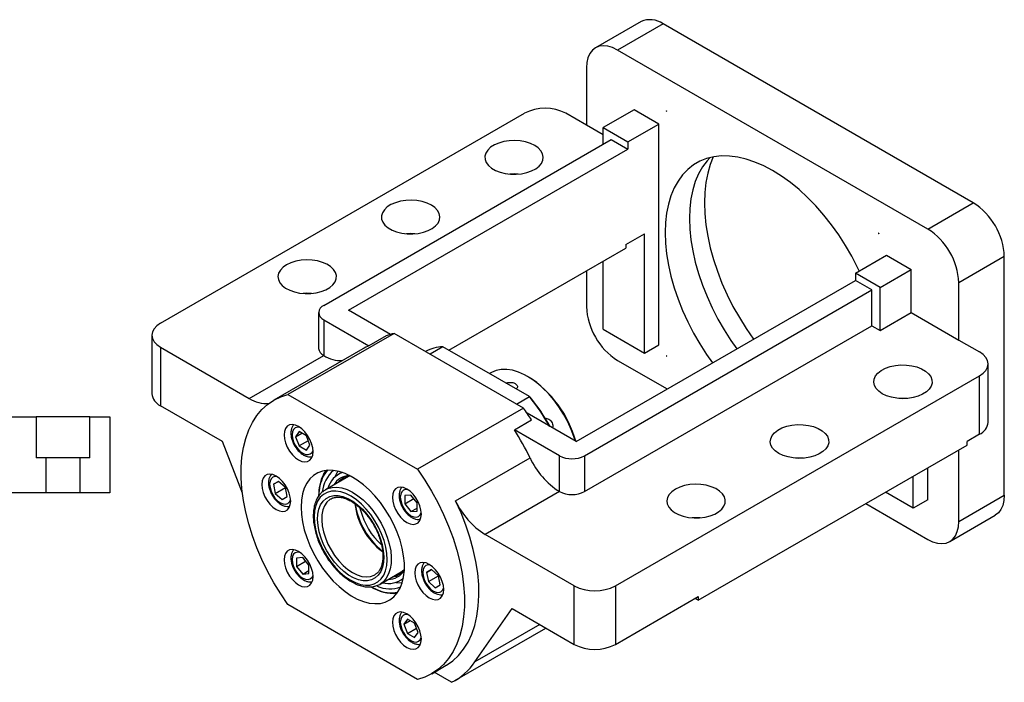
# Model space of a CAD drawing. Header units: millimetres. Extents: x 10 to 324, y 10 to 190.
# Tile 4 of 4: x 179 to 291, y 115 to 190. Entities that reach past the tile are written whole.
import ezdxf

# ---------------------------------------------------------------- set-up
doc = ezdxf.new("R2010")
doc.units = ezdxf.units.MM

msp = doc.modelspace()

# ---------------------------------------------------------------- linework, layer by layer
at = {"color": 7, "linetype": 'Continuous', "lineweight": 25}
for p, q in [((249.8229, 190.0254), (244.6374, 187.0319)), ((252.3227, 189.7778), (247.1372, 186.7844)), ((287.678, 169.3676), (252.3227, 189.7778)), ((282.4926, 166.3741), (247.1372, 186.7844)), ((243.6017, 184.7427), (243.6017, 178.2103)), ((195.047, 155.6231), (236.5306, 179.571)), ((243.6017, 178.2103), (241.2447, 179.571)), ((249.0229, 179.98), (245.4873, 177.939)), ((251.8513, 178.3472), (249.0229, 179.98)), ((245.4873, 177.1218), (243.6017, 178.2103)), ((245.4873, 176.0339), (245.4873, 177.939)), ((245.4873, 177.939), (248.3158, 176.3062)), ((248.3158, 176.3062), (251.8513, 178.3472)), ((251.8513, 153.1705), (251.8513, 178.3472)), ((213.6675, 157.6647), (246.4301, 176.5782)), ((246.4301, 176.5782), (248.3158, 175.4896)), ((248.3158, 176.3062), (248.3158, 175.4896)), ((216.496, 157.1205), (248.3158, 175.4896)), ((282.4926, 166.3741), (287.678, 169.3676)), ((248.0801, 164.6025), (250.2014, 165.8271)), ((250.2014, 152.2181), (250.2014, 165.8271)), ((227.9289, 152.5612), (248.0801, 164.1942)), ((248.0801, 164.6025), (248.0801, 164.1942)), ((245.4873, 154.9394), (245.4873, 162.6974)), ((274.243, 161.3387), (277.7785, 163.3797)), ((277.7785, 163.3797), (280.607, 161.7469)), ((291.2136, 163.2439), (286.0281, 160.2504)), ((291.2136, 136.0259), (291.2136, 163.2439)), ((243.6017, 161.6089), (243.6017, 157.5246)), ((277.0714, 159.7059), (280.607, 161.7469)), ((280.607, 156.8477), (280.607, 161.7469)), ((242.4232, 142.153), (274.243, 160.5222)), ((277.0714, 159.7059), (274.243, 161.3387)), ((274.243, 161.3387), (274.243, 160.5222)), ((276.1286, 159.4336), (274.243, 160.5222)), ((243.366, 140.5202), (276.1286, 159.4336)), ((276.1286, 155.3509), (276.1286, 159.4336)), ((277.0714, 154.8066), (277.0714, 159.7059)), ((286.0281, 153.7181), (286.0281, 160.2504)), ((221.2674, 154.366), (216.496, 157.1205)), ((213.0817, 156.8483), (213.0817, 152.7656)), ((213.6675, 156.0319), (218.8194, 153.0578)), ((213.6675, 156.0319), (213.6675, 151.9492)), ((277.0714, 154.8066), (280.607, 156.8477)), ((280.607, 156.8477), (286.0281, 153.7181)), ((243.366, 136.4375), (276.1286, 155.3509)), ((245.4873, 154.9394), (250.2014, 152.2181)), ((276.1286, 155.3509), (277.0714, 154.8066)), ((194.0707, 154.2624), (194.0707, 147.594)), ((221.6802, 154.4815), (209.5887, 147.5013)), ((220.7757, 154.1872), (218.8194, 153.0578)), ((236.4375, 145.9623), (221.6802, 154.4815)), ((286.0281, 153.7181), (288.3851, 152.3574)), ((195.047, 152.9017), (195.047, 146.2333)), ((195.047, 152.9017), (205.1843, 147.0496)), ((218.1033, 152.7055), (207.9681, 146.8546)), ((227.2415, 152.958), (225.7804, 152.1146)), ((237.0988, 147.2675), (227.2415, 152.958)), ((250.2014, 152.2181), (251.8513, 153.1705)), ((205.1843, 147.0496), (213.6696, 151.948)), ((213.6675, 151.9492), (213.6696, 151.948)), ((247.1372, 151.4009), (252.79, 148.1376)), ((289.3615, 144.3283), (289.3615, 150.9967)), ((232.7179, 149.9805), (232.5585, 149.8886)), ((237.003, 149.4994), (236.8852, 149.5674)), ((246.9015, 125.6881), (288.3851, 149.6361)), ((288.3851, 142.9676), (288.3851, 149.6361)), ((209.5887, 147.5013), (224.346, 138.9821)), ((235.6377, 146.4241), (237.0988, 147.2675)), ((237.0988, 147.2675), (237.1856, 147.2174)), ((202.1181, 142.1512), (195.047, 146.2333)), ((236.4375, 145.9623), (224.346, 138.9821)), ((173.6029, 144.9499), (180.8809, 144.9499)), ((180.8809, 144.9499), (180.8809, 140.2833)), ((186.9916, 144.9499), (180.8809, 144.9499)), ((186.9916, 140.2833), (186.9916, 144.9499)), ((186.9916, 144.9499), (189.2696, 144.9499)), ((189.2696, 144.9499), (189.2696, 136.2833)), ((242.4232, 142.153), (236.8504, 145.3701)), ((235.3857, 143.4943), (237.3421, 144.6236)), ((210.8638, 143.2711), (210.4556, 142.6902)), ((210.4556, 142.6902), (211.1628, 143.0985)), ((210.4556, 142.6902), (210.8638, 141.638)), ((211.6803, 142.7997), (210.8638, 143.2711)), ((212.0886, 141.7475), (211.6803, 142.7997)), ((240.5376, 140.5202), (235.3857, 143.4943)), ((288.3851, 142.9676), (286.9709, 142.1512)), ((204.3926, 136.2515), (202.1181, 142.1512)), ((211.8992, 142.2357), (210.8638, 141.638)), ((210.8638, 141.638), (211.6803, 141.1666)), ((211.6803, 141.1666), (212.0886, 141.7475)), ((256.3296, 124.0541), (286.9709, 141.743)), ((286.9709, 141.743), (286.9709, 142.1512)), ((182.021, 140.2833), (180.8809, 140.2833)), ((182.021, 136.2833), (182.021, 140.2833)), ((185.8516, 140.2833), (182.021, 140.2833)), ((185.8516, 140.2833), (185.8516, 136.2833)), ((186.9916, 140.2833), (185.8516, 140.2833)), ((228.692, 135.3841), (237.1773, 140.2826)), ((240.5376, 136.4375), (240.5376, 140.5202)), ((243.366, 140.5202), (243.366, 136.4375)), ((286.0281, 133.0324), (286.0281, 141.1987)), ((282.4926, 135.4817), (282.4926, 139.1577)), ((213.6254, 138.3716), (213.9249, 138.8494)), ((216.4678, 138.1555), (213.8593, 136.6497)), ((215.7286, 138.6333), (215.3533, 138.4166)), ((280.8427, 134.5292), (280.8427, 138.2052)), ((208.5065, 137.6051), (207.9291, 137.2717)), ((207.9291, 137.2717), (208.5065, 137.605)), ((207.9291, 137.2717), (208.1404, 136.239)), ((208.1404, 136.239), (209.2952, 136.9056)), ((209.2951, 136.9058), (208.5065, 137.6051)), ((209.5065, 135.8731), (209.2951, 136.9058)), ((182.021, 136.2833), (170.9363, 136.2833)), ((185.8516, 136.2833), (182.021, 136.2833)), ((189.2696, 136.2833), (185.8516, 136.2833)), ((208.1404, 136.239), (208.9291, 135.5396)), ((208.9291, 135.5396), (209.5065, 135.8731)), ((213.7182, 136.5605), (213.8593, 136.6497)), ((223.6054, 136.0418), (222.8983, 135.9786)), ((222.8983, 135.9786), (222.8983, 135.0357)), ((224.3125, 135.1622), (223.6054, 136.0418)), ((240.5355, 136.4387), (232.0502, 131.5402)), ((240.5376, 136.4375), (240.5355, 136.4387)), ((280.8427, 134.5292), (277.6588, 136.3672)), ((286.0281, 133.0324), (291.2136, 136.0259)), ((214.4676, 135.596), (214.4306, 135.574)), ((222.8983, 135.0357), (223.9337, 135.6334)), ((222.8983, 135.0357), (223.6054, 134.1561)), ((224.3125, 134.2193), (224.3125, 135.1622)), ((275.419, 135.0742), (282.4926, 130.9907)), ((282.4926, 135.4817), (280.8427, 134.5292)), ((223.6054, 134.1561), (224.3125, 134.5643)), ((223.6054, 134.1561), (224.3125, 134.2193)), ((284.9924, 130.7432), (290.1778, 133.7367)), ((242.1875, 125.6881), (232.0502, 131.5402)), ((211.2721, 128.9196), (210.565, 128.8564)), ((210.565, 128.8564), (210.565, 127.9135)), ((210.565, 127.9135), (211.6004, 128.5113)), ((210.565, 127.9135), (211.2721, 127.0339)), ((211.9792, 128.04), (211.2721, 128.9196)), ((211.9792, 127.0971), (211.9792, 128.04)), ((211.2721, 127.0339), (211.9792, 127.4421)), ((211.2721, 127.0339), (211.9792, 127.0971)), ((219.4672, 126.9355), (219.576, 127.0041)), ((220.0754, 125.8818), (222.684, 127.3877)), ((225.9484, 127.5361), (225.3711, 127.2027)), ((225.3711, 127.2027), (225.9485, 127.536)), ((225.3711, 127.2027), (225.5824, 126.1699)), ((225.5824, 126.1699), (226.7371, 126.8366)), ((226.7371, 126.8368), (225.9484, 127.5361)), ((226.9484, 125.804), (226.7371, 126.8368)), ((220.1879, 125.9516), (220.0754, 125.8818)), ((222.3527, 126.2919), (222.728, 126.5086)), ((225.5824, 126.1699), (226.3711, 125.4706)), ((226.3711, 125.4706), (226.9484, 125.804)), ((242.1875, 119.0197), (242.1875, 125.6881)), ((246.9015, 125.6881), (246.9015, 119.0197)), ((224.346, 115.0302), (209.5887, 123.5494)), ((246.9015, 119.0197), (256.3296, 124.4624)), ((256.3296, 124.0541), (255.976, 124.2583)), ((256.3296, 124.4624), (256.3296, 124.0541)), ((230.8897, 117.0182), (235.1164, 123.1017)), ((235.1164, 123.1017), (242.1875, 119.0197)), ((223.1972, 121.9091), (222.7889, 121.3282)), ((222.7889, 121.3282), (223.4962, 121.7365)), ((222.7889, 121.3282), (223.1972, 120.276)), ((224.0137, 121.4377), (223.1972, 121.9091)), ((224.4219, 120.3855), (224.0137, 121.4377)), ((223.1972, 120.276), (224.2325, 120.8737)), ((223.1972, 120.276), (224.0137, 119.8047)), ((224.0137, 119.8047), (224.4219, 120.3855)), ((228.6165, 114.8972), (238.9725, 120.8756)), ((225.9666, 115.6768), (227.6165, 116.6293)), ((228.2321, 114.6918), (226.2462, 115.8382))]:
    msp.add_line(p, q, dxfattribs=at)
at = {"color": 8, "linetype": 'Continuous', "lineweight": 25}
for p, q in [((217.8692, 134.3071), (217.8099, 134.5588)), ((238.2721, 121.28), (230.8897, 117.0182))]:
    msp.add_line(p, q, dxfattribs=at)
at = {"color": 7, "linetype": 'Continuous', "lineweight": 25, "flags": 128}
for points in [[(247.1372, 186.7844), (246.5842, 187.0534), (246.0447, 187.2152), (245.5321, 187.266), (245.0591, 187.2043), (244.6372, 187.0318), (244.2769, 186.7526), (243.9871, 186.3737), (243.7748, 185.9044), (243.6452, 185.3562), (243.6017, 184.7427)], [(252.7484, 179.8068), (252.7471, 179.8149), (252.7435, 179.8234), (252.738, 179.8307), (252.7316, 179.8359), (252.7251, 179.8382), (252.7197, 179.8371), (252.716, 179.8329), (252.7147, 179.8262), (252.716, 179.818), (252.7197, 179.8096), (252.7251, 179.8022), (252.7316, 179.797), (252.738, 179.7948), (252.7435, 179.7959), (252.7471, 179.8001), (252.7484, 179.8068)], [(237.7092, 175.8972), (237.2205, 176.1301), (236.6643, 176.3054), (236.0607, 176.4168), (235.4315, 176.4603), (234.7994, 176.4342), (234.1873, 176.3395), (233.6172, 176.1796), (233.1099, 175.9604), (232.6837, 175.6897), (232.3538, 175.3773), (232.1324, 175.0345), (232.0273, 174.6738), (232.0424, 174.3081), (232.1771, 173.9506), (232.4265, 173.6143), (232.7817, 173.3113), (233.2298, 173.0526), (233.7546, 172.8476), (234.3372, 172.7036), (234.9564, 172.6258), (235.5899, 172.6171), (236.2149, 172.6778), (236.8086, 172.8056), (237.3497, 172.996), (237.8186, 173.2421), (238.1984, 173.535), (238.4753, 173.864), (238.6393, 174.2174), (238.6845, 174.5823), (238.6093, 174.9455), (238.4163, 175.294), (238.1126, 175.6151), (237.7092, 175.8972)], [(274.6802, 161.5911), (274.487, 161.9971), (273.8323, 163.2677), (273.116, 164.5084), (272.343, 165.7107), (271.5186, 166.8663), (270.6484, 167.9675), (269.7383, 169.0066), (268.7946, 169.9766), (267.8237, 170.8709), (266.8323, 171.6833), (265.8271, 172.4083), (264.8149, 173.0409), (263.8028, 173.5769), (262.7976, 174.0125), (261.8061, 174.3448), (260.8352, 174.5715), (259.8915, 174.691), (258.9815, 174.7026), (258.1112, 174.6062), (257.2868, 174.4024), (256.5138, 174.0926), (255.7975, 173.679), (255.1428, 173.1643), (254.5542, 172.5521), (254.0356, 171.8465), (253.5907, 171.0525), (253.2225, 170.1753), (252.9334, 169.221), (252.7256, 168.1961), (252.6003, 167.1077), (252.5584, 165.9631), (252.6003, 164.7701), (252.7256, 163.537), (252.9334, 162.2721), (253.2225, 160.9841), (253.5907, 159.6818), (254.0356, 158.374), (254.5542, 157.0698), (255.1428, 155.7779), (255.7975, 154.5074), (256.5138, 153.2667), (257.2868, 152.0644), (257.9547, 151.1191)], [(257.6519, 174.5074), (257.3355, 174.1577), (256.8169, 173.4521), (256.372, 172.6581), (256.0038, 171.7809), (255.7147, 170.8266), (255.5068, 169.8017), (255.3815, 168.7133), (255.3397, 167.5687)], [(258.0567, 174.5963), (257.7039, 173.7201), (257.4134, 172.7298), (257.2046, 171.6692), (257.0788, 170.5451), (257.0367, 169.3648), (257.0788, 168.1359), (257.2046, 166.8665), (257.4134, 165.5648), (257.7039, 164.2391), (258.0741, 162.8982), (258.5216, 161.5507), (259.0436, 160.2053), (259.6367, 158.8708), (260.297, 157.5558), (261.0201, 156.2689), (261.8016, 155.0183), (262.6314, 153.8189)], [(225.924, 169.0938), (225.4354, 169.3267), (224.8792, 169.502), (224.2756, 169.6134), (223.6463, 169.6569), (223.0143, 169.6308), (222.4021, 169.5361), (221.8321, 169.3762), (221.3248, 169.157), (220.8985, 168.8863), (220.5687, 168.5739), (220.3473, 168.2311), (220.2422, 167.8704), (220.2573, 167.5047), (220.392, 167.1472), (220.6414, 166.8109), (220.9966, 166.5079), (221.4447, 166.2492), (221.9695, 166.0442), (222.5521, 165.9002), (223.1713, 165.8224), (223.8048, 165.8137), (224.4297, 165.8744), (225.0235, 166.0022), (225.5646, 166.1926), (226.0335, 166.4387), (226.4133, 166.7316), (226.6902, 167.0606), (226.8542, 167.414), (226.8994, 167.7789), (226.8242, 168.1421), (226.6312, 168.4906), (226.3275, 168.8117), (225.924, 169.0938)], [(255.3397, 167.5687), (255.3815, 166.3757), (255.5068, 165.1426), (255.7147, 163.8777), (256.0038, 162.5897), (256.372, 161.2874), (256.8169, 159.9796), (257.3355, 158.6754), (257.9241, 157.3835), (258.5788, 156.113), (259.2951, 154.8723), (260.0681, 153.67), (260.736, 152.7248)], [(276.9151, 165.8556), (276.9138, 165.8638), (276.9102, 165.8722), (276.9047, 165.8796), (276.8982, 165.8848), (276.8918, 165.887), (276.8863, 165.886), (276.8827, 165.8818), (276.8814, 165.8751), (276.8827, 165.8669), (276.8863, 165.8585), (276.8918, 165.8511), (276.8982, 165.8459), (276.9047, 165.8437), (276.9102, 165.8447), (276.9138, 165.8489), (276.9151, 165.8556)], [(209.4249, 162.2904), (209.0214, 162.0083), (208.7177, 161.6872), (208.5248, 161.3387), (208.4495, 160.9755), (208.4947, 160.6106), (208.6587, 160.2572), (208.9356, 159.9282), (209.3154, 159.6353), (209.7843, 159.3892), (210.3254, 159.1988), (210.9192, 159.071), (211.5441, 159.0103), (212.1776, 159.019), (212.7969, 159.0968), (213.3794, 159.2408), (213.9042, 159.4458), (214.3523, 159.7045), (214.7075, 160.0075), (214.957, 160.3438), (215.0917, 160.7013), (215.1067, 161.067), (215.0017, 161.4277), (214.7802, 161.7705), (214.4504, 162.0829), (214.0241, 162.3536), (213.5168, 162.5728), (212.9468, 162.7327), (212.3347, 162.8274), (211.7026, 162.8535), (211.0734, 162.81), (210.4697, 162.6986), (209.9135, 162.5233), (209.4249, 162.2904)], [(212.2495, 159.0244), (211.7026, 159.0429), (211.3143, 159.0244)], [(195.047, 155.6231), (194.6325, 155.3315), (194.3245, 154.9988), (194.1348, 154.6378), (194.0707, 154.2624), (194.1348, 153.887), (194.3245, 153.526), (194.6325, 153.1933), (195.047, 152.9017)], [(252.7484, 151.9), (252.7471, 151.9082), (252.7435, 151.9166), (252.738, 151.924), (252.7316, 151.9292), (252.7251, 151.9314), (252.7197, 151.9303), (252.716, 151.9261), (252.7147, 151.9194), (252.716, 151.9112), (252.7197, 151.9028), (252.7251, 151.8955), (252.7316, 151.8903), (252.738, 151.888), (252.7435, 151.8891), (252.7471, 151.8933), (252.7484, 151.9)], [(288.3851, 149.6361), (288.7997, 149.9277), (289.1077, 150.2603), (289.2974, 150.6213), (289.3615, 150.9967), (289.2974, 151.3721), (289.1077, 151.7331), (288.7997, 152.0658), (288.3851, 152.3574)], [(242.3342, 142.2043), (242.204, 142.6188), (241.8669, 143.5194), (241.4599, 144.4094), (240.9887, 145.2763), (240.4598, 146.1079), (239.8807, 146.8926), (239.2596, 147.6193), (238.6052, 148.2778), (237.9265, 148.859), (237.2333, 149.3545), (236.5351, 149.7575), (235.8419, 150.0624), (235.1632, 150.2648), (234.5088, 150.3619), (233.8877, 150.3523), (233.3086, 150.2362), (232.7797, 150.0152), (232.7179, 149.9805)], [(277.3071, 147.595), (276.9037, 147.8771), (276.6, 148.1982), (276.407, 148.5467), (276.3318, 148.9099), (276.377, 149.2748), (276.541, 149.6282), (276.8179, 149.9573), (277.1977, 150.2501), (277.6666, 150.4962), (278.2077, 150.6866), (278.8014, 150.8144), (279.4264, 150.8751), (280.0599, 150.8664), (280.6791, 150.7886), (281.2617, 150.6446), (281.7865, 150.4396), (282.2346, 150.1809), (282.5898, 149.8779), (282.8392, 149.5416), (282.9739, 149.1842), (282.989, 148.8184), (282.8839, 148.4577), (282.6625, 148.1149), (282.3326, 147.8025), (281.9064, 147.5318), (281.3991, 147.3126), (280.829, 147.1528), (280.2169, 147.0581), (279.5848, 147.032), (278.9556, 147.0754), (278.352, 147.1868), (277.7958, 147.3621), (277.3071, 147.595)], [(209.5887, 123.5494), (208.7561, 124.776), (207.9797, 126.047), (207.265, 127.3538), (206.6168, 128.6875), (206.0395, 130.0388), (205.5372, 131.3985), (205.1132, 132.7574), (204.7704, 134.1059), (204.5113, 135.4351), (204.3375, 136.7356), (204.2503, 137.9987), (204.2503, 139.2155), (204.3375, 140.3779), (204.5113, 141.4779), (204.7704, 142.5078), (205.1132, 143.4607), (205.5372, 144.3299), (206.0395, 145.1097), (206.6168, 145.7945), (207.265, 146.3797), (207.9797, 146.8613), (208.7561, 147.236), (209.5887, 147.5013)], [(209.1508, 142.8992), (209.1921, 142.4513), (209.3142, 141.9782), (209.5107, 141.5035), (209.772, 141.051), (210.0848, 140.6434), (210.4336, 140.3012), (210.8007, 140.0414), (211.1678, 139.8773), (211.5166, 139.8169), (211.8294, 139.8633), (212.0906, 140.0141), (212.2872, 140.2619), (212.4092, 140.5942), (212.4506, 140.9942), (212.4092, 141.4421), (212.2872, 141.9152), (212.0906, 142.3899), (211.8294, 142.8424), (211.5166, 143.25), (211.1678, 143.5923), (210.8007, 143.852), (210.4336, 144.0161), (210.0848, 144.0766), (209.772, 144.0302), (209.5107, 143.8793), (209.3142, 143.6315), (209.1921, 143.2993), (209.1508, 142.8992)], [(265.522, 140.7916), (265.1185, 141.0737), (264.8148, 141.3948), (264.6219, 141.7433), (264.5467, 142.1065), (264.5919, 142.4714), (264.7559, 142.8248), (265.0328, 143.1539), (265.4125, 143.4467), (265.8815, 143.6928), (266.4226, 143.8832), (267.0163, 144.011), (267.6412, 144.0717), (268.2748, 144.063), (268.894, 143.9852), (269.4765, 143.8412), (270.0013, 143.6362), (270.4494, 143.3775), (270.8046, 143.0745), (271.0541, 142.7382), (271.1888, 142.3808), (271.2039, 142.015), (271.0988, 141.6543), (270.8773, 141.3115), (270.5475, 140.9991), (270.1212, 140.7284), (269.6139, 140.5092), (269.0439, 140.3494), (268.4318, 140.2547), (267.7997, 140.2286), (267.1705, 140.272), (266.5669, 140.3834), (266.0107, 140.5587), (265.522, 140.7916)], [(206.5965, 137.2527), (206.6378, 136.8049), (206.7599, 136.3317), (206.9564, 135.857), (207.2177, 135.4045), (207.5305, 134.9969), (207.8792, 134.6547), (208.2464, 134.395), (208.6135, 134.2308), (208.9622, 134.1704), (209.2751, 134.2168), (209.5363, 134.3677), (209.7329, 134.6154), (209.8549, 134.9477), (209.8963, 135.3478), (209.8549, 135.7956), (209.7329, 136.2688), (209.5363, 136.7435), (209.2751, 137.196), (208.9622, 137.6036), (208.6135, 137.9458), (208.2464, 138.2055), (207.8792, 138.3697), (207.5305, 138.4301), (207.2177, 138.3837), (206.9564, 138.2328), (206.7599, 137.9851), (206.6378, 137.6528), (206.5965, 137.2527)], [(211.0748, 134.6674), (211.1162, 133.8388), (211.2397, 132.974), (211.4436, 132.0852), (211.725, 131.1849), (212.08, 130.2858), (212.5037, 129.4004), (212.99, 128.5412), (213.5321, 127.7203), (214.1225, 126.9491), (214.7528, 126.2385), (215.4142, 125.5985), (216.0973, 125.038), (216.7927, 124.565), (217.4906, 124.186), (218.1811, 123.9065), (218.8546, 123.7302), (219.5015, 123.6597), (220.1129, 123.696), (220.6802, 123.8385), (221.1953, 124.0853), (221.6511, 124.4329), (222.0411, 124.8764), (222.3599, 125.4096), (222.603, 126.025), (222.767, 126.714), (222.8496, 127.4669), (222.8496, 128.2731), (222.767, 129.1213), (222.603, 129.9996), (222.3599, 130.8957), (222.0411, 131.797), (221.6511, 132.6908), (221.1953, 133.5647), (220.6802, 134.4062), (220.1129, 135.2037), (219.5015, 135.9459), (218.8546, 136.6224), (218.1811, 137.2236), (217.4906, 137.7413), (216.7927, 138.168), (216.0973, 138.4979), (215.4142, 138.7262), (214.7528, 138.8498), (214.1225, 138.867), (213.5321, 138.7774), (212.99, 138.5824), (212.5037, 138.2847), (212.08, 137.8884), (211.725, 137.3992), (211.4436, 136.8239), (211.2397, 136.1705), (211.1162, 135.4483), (211.0748, 134.6674)], [(215.2618, 138.7636), (215.1137, 138.508), (214.934, 138.1081)], [(224.346, 138.9821), (225.1786, 137.7555), (225.955, 136.4844), (226.6697, 135.1776), (227.3179, 133.844), (227.8952, 132.4926), (228.3976, 131.1329), (228.8216, 129.7741), (229.1643, 128.4255), (229.4234, 127.0964), (229.5972, 125.7958), (229.6844, 124.5328), (229.6844, 123.3159), (229.5972, 122.1535), (229.4234, 121.0536), (229.1643, 120.0236), (228.8216, 119.0708), (228.3976, 118.2015), (227.8952, 117.4218), (227.3179, 116.737), (226.6697, 116.1518), (225.955, 115.6701), (225.1786, 115.2954), (224.346, 115.0302)], [(221.4841, 135.7793), (221.5255, 135.3315), (221.6475, 134.8583), (221.8441, 134.3836), (222.1053, 133.9311), (222.4182, 133.5235), (222.7669, 133.1813), (223.134, 132.9216), (223.5012, 132.7574), (223.8499, 132.697), (224.1627, 132.7434), (224.424, 132.8942), (224.6205, 133.142), (224.7426, 133.4743), (224.7839, 133.8743), (224.7426, 134.3222), (224.6205, 134.7953), (224.424, 135.2701), (224.1627, 135.7226), (223.8499, 136.1301), (223.5012, 136.4724), (223.134, 136.7321), (222.7669, 136.8963), (222.4182, 136.9567), (222.1053, 136.9103), (221.8441, 136.7594), (221.6475, 136.5116), (221.5255, 136.1794), (221.4841, 135.7793)], [(253.7369, 136.7096), (253.3334, 136.4275), (253.0297, 136.1064), (252.8368, 135.758), (252.7615, 135.3947), (252.8067, 135.0298), (252.9708, 134.6764), (253.2477, 134.3474), (253.6274, 134.0545), (254.0963, 133.8084), (254.6374, 133.618), (255.2312, 133.4902), (255.8561, 133.4295), (256.4897, 133.4382), (257.1089, 133.516), (257.6914, 133.66), (258.2162, 133.8651), (258.6643, 134.1237), (259.0195, 134.4267), (259.269, 134.763), (259.4037, 135.1205), (259.4188, 135.4862), (259.3137, 135.847), (259.0922, 136.1897), (258.7624, 136.5021), (258.3361, 136.7728), (257.8288, 136.992), (257.2588, 137.1519), (256.6467, 137.2466), (256.0146, 137.2727), (255.3854, 137.2292), (254.7818, 137.1178), (254.2256, 136.9425), (253.7369, 136.7096)], [(213.2624, 135.7836), (212.9709, 135.3547), (212.7561, 134.8398), (212.6222, 134.2493), (212.5719, 133.5954), (212.6063, 132.8912), (212.7247, 132.1512), (212.9246, 131.3905), (213.2021, 130.6243), (213.5514, 129.8685), (213.9655, 129.1384), (214.4358, 128.4488), (214.9529, 127.8137), (215.5063, 127.2462), (216.0845, 126.7577), (216.6759, 126.3583), (217.2685, 126.0559), (217.8501, 125.8569), (218.409, 125.7652), (218.9337, 125.7826), (219.4136, 125.909), (219.8389, 126.1416), (220.201, 126.4758), (220.4924, 126.9047), (220.7072, 127.4196), (220.8412, 128.01), (220.8914, 128.6639), (220.857, 129.3681), (220.7386, 130.1081), (220.5387, 130.8689), (220.2612, 131.635), (219.9119, 132.3908), (219.4978, 133.1209), (219.0275, 133.8105), (218.5104, 134.4456), (217.9571, 135.0131), (217.3788, 135.5016), (216.7874, 135.901), (216.1948, 136.2034), (215.6132, 136.4024), (215.0543, 136.4942), (214.5296, 136.4767), (214.0497, 136.3503), (213.6244, 136.1177), (213.2624, 135.7836)], [(213.5867, 135.3485), (213.932, 135.6636), (214.3398, 135.8774), (214.8011, 135.9851), (215.3055, 135.9844), (215.8418, 135.8753), (216.3979, 135.6601), (216.9615, 135.3437), (217.52, 134.9332), (218.0608, 134.4378), (218.572, 133.8684), (219.042, 133.2378), (219.4605, 132.5602), (219.818, 131.8506), (220.1065, 131.1249), (220.3197, 130.3993), (220.4527, 129.69), (220.5025, 129.0129), (220.4682, 128.3831), (220.3504, 127.8146), (220.1517, 127.3202), (219.8766, 126.9108), (219.5313, 126.5957), (219.1235, 126.3819), (218.6622, 126.2742), (218.1578, 126.2749), (217.6215, 126.384), (217.0654, 126.5992), (216.5018, 126.9156), (215.9433, 127.3261), (215.4025, 127.8216), (214.8913, 128.3909), (214.4213, 129.0215), (214.0028, 129.6991), (213.6453, 130.4087), (213.3568, 131.1344), (213.1437, 131.86), (213.0107, 132.5693), (212.9608, 133.2464), (212.9951, 133.8762), (213.113, 134.4447), (213.3116, 134.9392), (213.5867, 135.3485)], [(291.2136, 136.0259), (291.17, 135.4123), (291.0405, 134.8642), (290.8282, 134.3948), (290.5383, 134.0159), (290.178, 133.7368), (290.1778, 133.7367)], [(227.6165, 116.6293), (227.6393, 116.6425), (228.3667, 117.1415), (229.0242, 117.7486), (229.607, 118.4595), (230.1109, 119.2692), (230.5324, 120.1717), (230.8684, 121.1607), (231.1165, 122.2291), (231.275, 123.3691), (231.3426, 124.5726), (231.3188, 125.8309), (231.204, 127.1351), (230.9989, 128.4758), (230.7049, 129.8433), (230.3242, 131.2278), (229.8595, 132.6194), (229.3141, 134.0082), (228.692, 135.3841)], [(256.5616, 133.4437), (256.0146, 133.4621), (255.6263, 133.4437)], [(282.4926, 130.9907), (283.0457, 130.7217), (283.5851, 130.5598), (284.0977, 130.5091), (284.5707, 130.5708), (284.9926, 130.7433), (285.3529, 131.0224), (285.6428, 131.4013), (285.8551, 131.8707), (285.9846, 132.4189), (286.0281, 133.0324)], [(209.1508, 128.6571), (209.1921, 128.2093), (209.3142, 127.7361), (209.5107, 127.2614), (209.772, 126.8089), (210.0848, 126.4013), (210.4336, 126.0591), (210.8007, 125.7994), (211.1678, 125.6352), (211.5166, 125.5748), (211.8294, 125.6212), (212.0906, 125.772), (212.2872, 126.0198), (212.4092, 126.3521), (212.4506, 126.7522), (212.4092, 127.2), (212.2872, 127.6731), (212.0906, 128.1479), (211.8294, 128.6004), (211.5166, 129.0079), (211.1678, 129.3502), (210.8007, 129.6099), (210.4336, 129.7741), (210.0848, 129.8345), (209.772, 129.7881), (209.5107, 129.6372), (209.3142, 129.3894), (209.1921, 129.0572), (209.1508, 128.6571)], [(224.0384, 127.1837), (224.0798, 126.7358), (224.2018, 126.2627), (224.3984, 125.788), (224.6596, 125.3355), (224.9725, 124.9279), (225.3212, 124.5857), (225.6883, 124.3259), (226.0555, 124.1618), (226.4042, 124.1014), (226.717, 124.1478), (226.9783, 124.2986), (227.1749, 124.5464), (227.2969, 124.8787), (227.3383, 125.2787), (227.2969, 125.7266), (227.1749, 126.1997), (226.9783, 126.6744), (226.717, 127.1269), (226.4042, 127.5345), (226.0555, 127.8768), (225.6883, 128.1365), (225.3212, 128.3006), (224.9725, 128.3611), (224.6596, 128.3147), (224.3984, 128.1638), (224.2018, 127.916), (224.0798, 127.5838), (224.0384, 127.1837)], [(221.8759, 126.0832), (222.0547, 126.0588), (222.6074, 126.0393)], [(219.123, 125.5373), (219.1356, 125.5307), (219.7019, 125.2682)], [(221.4841, 121.5372), (221.5255, 121.0894), (221.6475, 120.6162), (221.8441, 120.1415), (222.1053, 119.689), (222.4182, 119.2814), (222.7669, 118.9392), (223.134, 118.6795), (223.5012, 118.5153), (223.8499, 118.4549), (224.1627, 118.5013), (224.424, 118.6522), (224.6205, 118.8999), (224.7426, 119.2322), (224.7839, 119.6323), (224.7426, 120.0801), (224.6205, 120.5533), (224.424, 121.028), (224.1627, 121.4805), (223.8499, 121.8881), (223.5012, 122.2303), (223.134, 122.49), (222.7669, 122.6542), (222.4182, 122.7146), (222.1053, 122.6682), (221.8441, 122.5173), (221.6475, 122.2696), (221.5255, 121.9373), (221.4841, 121.5372)]]:
    msp.add_lwpolyline(points, dxfattribs=at)
at = {"color": 8, "linetype": 'Continuous', "lineweight": 25, "flags": 128}
for points in [[(210.9429, 143.7628), (210.6632, 143.7882), (210.411, 143.7103), (210.2175, 143.5308), (210.0958, 143.2619), (210.0543, 142.9219)], [(210.0543, 142.9219), (210.0958, 142.5339), (210.2175, 142.1245), (210.411, 141.7216), (210.6632, 141.3525), (210.9569, 141.0424), (211.2721, 140.8126), (211.5873, 140.6785), (211.881, 140.6495), (212.1332, 140.7274), (212.3267, 140.9069), (212.4445, 141.1616)], [(208.3886, 138.1163), (208.1089, 138.1417), (207.8567, 138.0639), (207.6631, 137.8843), (207.5415, 137.6154), (207.5, 137.2754), (207.5415, 136.8875), (207.6631, 136.4781), (207.8567, 136.0751)], [(214.0809, 138.8643), (213.9456, 138.7022), (213.6145, 138.1846)], [(213.8593, 136.6497), (214.1122, 136.7736), (214.6051, 136.9104), (215.1441, 136.9372), (215.7185, 136.8537), (216.3172, 136.6614), (216.9286, 136.3641), (217.5407, 135.9675), (218.1417, 135.4795), (218.7198, 134.9094), (219.2638, 134.2684), (219.7631, 133.569), (220.208, 132.8247), (220.5899, 132.0501), (220.9012, 131.2602), (221.1359, 130.4704), (221.2895, 129.6961), (221.359, 128.9524), (221.343, 128.2537), (221.2418, 127.6136), (221.0575, 127.0446), (220.7935, 126.5577), (220.4551, 126.1625), (220.1879, 125.9516)], [(207.8567, 136.0751), (208.1089, 135.706), (208.4026, 135.396), (208.7178, 135.1661), (209.033, 135.0321), (209.3267, 135.003), (209.5789, 135.0809), (209.7724, 135.2604), (209.8902, 135.5152)], [(223.2762, 136.6429), (222.9965, 136.6683), (222.7443, 136.5904), (222.5508, 136.4109), (222.4291, 136.142), (222.3876, 135.802), (222.4291, 135.4141), (222.5508, 135.0047), (222.7443, 134.6017), (222.9965, 134.2326), (223.2902, 133.9226), (223.6054, 133.6927), (223.9206, 133.5587), (224.2143, 133.5296), (224.4665, 133.6075), (224.6601, 133.787), (224.7778, 134.0418)], [(214.0189, 135.2209), (213.7557, 134.8267), (213.5677, 134.3491), (213.4593, 133.7992), (213.4333, 133.19), (213.49, 132.5356), (213.6282, 131.8515), (213.8448, 131.1536), (214.1345, 130.4584), (214.4906, 129.7821), (214.9047, 129.1405), (215.3673, 128.5488), (215.8673, 128.0208), (216.3931, 127.5688), (216.9323, 127.2034), (217.4724, 126.9333), (218.0006, 126.7648), (218.5047, 126.7017), (218.9727, 126.7456), (219.3936, 126.8955), (219.4672, 126.9355)], [(214.4306, 135.574), (214.3513, 135.5223), (214.0189, 135.2209)], [(217.4108, 134.2105), (217.2666, 134.923), (217.2533, 135.0186)], [(210.9429, 129.5207), (210.6632, 129.5461), (210.411, 129.4683), (210.2175, 129.2887), (210.0958, 129.0198), (210.0543, 128.6798), (210.0958, 128.2919), (210.2175, 127.8825), (210.411, 127.4795), (210.6632, 127.1104), (210.9569, 126.8004), (211.2721, 126.5705)], [(225.8305, 128.0473), (225.5508, 128.0727), (225.2986, 127.9948), (225.1051, 127.8153), (224.9834, 127.5464), (224.9419, 127.2064), (224.9834, 126.8184), (225.1051, 126.409), (225.2986, 126.0061), (225.5508, 125.637), (225.8446, 125.327), (226.1597, 125.0971), (226.4749, 124.963), (226.7686, 124.934), (227.0209, 125.0119), (227.2144, 125.1914), (227.3321, 125.4461)], [(211.2721, 126.5705), (211.5873, 126.4365), (211.881, 126.4074), (212.1332, 126.4853), (212.3267, 126.6648), (212.4445, 126.9196)], [(223.2762, 122.4008), (222.9965, 122.4263), (222.7443, 122.3484), (222.5508, 122.1688), (222.4291, 121.8999), (222.3876, 121.5599), (222.4291, 121.172), (222.5508, 120.7626), (222.7443, 120.3596), (222.9965, 119.9905), (223.2902, 119.6805), (223.6054, 119.4506), (223.9206, 119.3166), (224.2143, 119.2875), (224.4665, 119.3654), (224.6601, 119.5449), (224.7778, 119.7997)]]:
    msp.add_lwpolyline(points, dxfattribs=at)
at = {"color": 7, "linetype": 'Continuous', "lineweight": 25}
for centre, radius, start, end in [((250.8538, 187.6897), 2.553, 54.874779, 113.814751), ((238.8877, 175.022), 5.1234, 62.609682, 117.390331), ((235.3521, 166.904), 5.7463, 85.332041, 94.667897), ((283.5923, 162.9262), 7.6279, 2.386871, 57.613137), ((278.4068, 159.9327), 7.6279, 2.386871, 57.613137), ((223.567, 160.101), 5.7459, 85.331756, 94.668244), ((213.9774, 156.8483), 0.8732, 110.783345, 249.216716), ((251.223, 157.8423), 7.6279, 182.386871, 237.613137), ((223.1643, 148.3844), 6.2751, 103.679694, 112.37331), ((214.0827, 152.8654), 1.0059, 185.695011, 245.625299), ((221.1182, 147.4812), 6.0319, 112.402612, 119.988706), ((227.5777, 147.9183), 5.0509, 93.816381, 117.209931), ((215.614, 154.9679), 3.5917, 237.224221, 273.126044), ((230.1236, 138.8224), 12.7013, 15.3389, 57.205737), ((195.7389, 147.7603), 1.6764, 185.694365, 245.625824), ((207.1099, 150.0231), 3.5426, 237.073801, 274.946819), ((218.366, 132.0835), 24.1137, 29.367966, 39.026717), ((218.6311, 132.2351), 23.8482, 29.201624, 38.920119), ((279.6642, 141.3237), 5.7458, 85.331658, 94.66828), ((211.4582, 128.1095), 30.7033, 32.538147, 35.553491), ((287.6933, 144.4947), 1.6765, 294.37455, 354.305356), ((209.1761, 126.7685), 31.0917, 25.763192, 32.544159), ((245.3304, 144.0166), 8.9675, 204.607134, 237.676844), ((241.9518, 143.2496), 3.074, 242.609606, 297.390374), ((267.879, 134.5207), 5.7454, 85.331373, 94.668627), ((218.5863, 135.9814), 5.5066, 154.274315, 180.112442), ((217.0705, 136.0712), 3.5902, 129.40081, 174.623792), ((216.7142, 136.1045), 2.6728, 110.219635, 164.707948), ((216.9018, 136.0104), 2.1899, 94.14672, 138.657395), ((241.9518, 139.1669), 3.074, 242.609606, 297.390374), ((225.0017, 135.9032), 7.8261, 186.196324, 233.650809), ((225.6299, 136.2662), 8.4689, 188.409909, 231.512766), ((236.8451, 139.1181), 8.9675, 204.607134, 237.676844), ((221.041, 128.8398), 2.1939, 281.379061, 325.806071), ((221.1811, 128.8586), 3.5027, 245.595778, 291.119274), ((221.0271, 128.644), 2.6886, 255.45922, 309.602442), ((244.5445, 130.2371), 5.1234, 242.609632, 297.390343), ((221.6675, 129.7935), 4.967, 238.072727, 273.991999), ((244.5445, 123.5687), 5.1234, 242.609632, 297.390343), ((225.0919, 120.9601), 7.011, 296.609055, 325.788461)]:
    msp.add_arc(centre, radius, start, end, dxfattribs=at)
at = {"color": 8, "linetype": 'Continuous', "lineweight": 25}
for centre, radius, start, end in [((218.4144, 135.8643), 5.3313, 154.200346, 178.501943), ((216.7441, 136.0046), 2.2808, 94.142764, 148.678282), ((225.7608, 136.3568), 8.6214, 194.415587, 231.198736), ((225.8465, 136.3957), 8.2461, 194.6714, 227.07798), ((220.9591, 128.7033), 2.2815, 271.325788, 325.842427), ((221.4025, 129.0907), 4.1837, 246.016048, 279.653445)]:
    msp.add_arc(centre, radius, start, end, dxfattribs=at)
at = {"color": 7, "linetype": 'Continuous', "lineweight": 25}
for points, knots in [([(234.4512, 148.7959), (234.4716, 148.8051), (234.5678, 148.8484), (234.7877, 148.8847), (235.0734, 148.8895), (235.3153, 148.8414), (235.4345, 148.7819), (235.4818, 148.7584)], [0, 0, 0, 0, 0.06796213, 0.32172619, 0.57663923, 0.83209133, 1, 1, 1, 1]), ([(235.4818, 148.7584), (235.5426, 148.7148), (235.6644, 148.6277), (235.7394, 148.4541), (235.7303, 148.277), (235.6478, 148.1765), (235.6081, 148.1281)], [0, 0, 0, 0, 0.25420215, 0.50837108, 0.76336546, 1, 1, 1, 1]), ([(238.8826, 144.7929), (238.9468, 144.7936), (239.0931, 144.7953), (239.3248, 144.693), (239.538, 144.5148), (239.6938, 144.2739), (239.7646, 144.0062), (239.775, 143.8041), (239.7404, 143.7151), (239.7361, 143.7042)], [0, 0, 0, 0, 0.13241065, 0.30144954, 0.47083717, 0.63965084, 0.80786616, 0.97638372, 1, 1, 1, 1]), ([(210.2271, 144.0279), (210.1815, 143.9725), (210.0656, 143.832), (209.9627, 143.5353), (209.9261, 143.2735), (209.9231, 143.0459), (209.9361, 142.8063), (210.0097, 142.4305), (210.1711, 141.9872), (210.3984, 141.5629), (210.681, 141.1768), (211.0083, 140.8466), (211.3704, 140.5876), (211.7384, 140.4299), (212.0743, 140.3662), (212.2702, 140.3991), (212.3543, 140.4131)], [0, 0, 0, 0, 0.04863217, 0.12347657, 0.20490021, 0.2163773, 0.2631493, 0.34867146, 0.4338702, 0.51881459, 0.6039278, 0.68967361, 0.77668589, 0.86541205, 0.94220858, 1, 1, 1, 1]), ([(207.6649, 138.3832), (207.6069, 138.3018), (207.4837, 138.1289), (207.3879, 137.7973), (207.3569, 137.4128), (207.4064, 136.9868), (207.5315, 136.5513), (207.675, 136.233), (207.8082, 135.9931), (207.9587, 135.7534), (208.2085, 135.4377), (208.5456, 135.1252), (208.9154, 134.8872), (209.2856, 134.7575), (209.5905, 134.7189), (209.7508, 134.7585), (209.8035, 134.7715)], [0, 0, 0, 0, 0.06755555, 0.14339133, 0.22398851, 0.30833404, 0.39362275, 0.47426651, 0.49472501, 0.54017236, 0.62526287, 0.71124934, 0.79866671, 0.88775831, 0.96311793, 1, 1, 1, 1]), ([(222.562, 136.9077), (222.5262, 136.8679), (222.4172, 136.7467), (222.3135, 136.4765), (222.2477, 136.1151), (222.2628, 135.7039), (222.3561, 135.2653), (222.5246, 134.8233), (222.7579, 134.4021), (223.0455, 134.0208), (223.3767, 133.6972), (223.7418, 133.4462), (224.1108, 133.2991), (224.4351, 133.2457), (224.6175, 133.2818), (224.6897, 133.2961)], [0, 0, 0, 0, 0.03633735, 0.11059595, 0.18898816, 0.27195213, 0.35716383, 0.44226266, 0.52713268, 0.61222813, 0.69800299, 0.7851085, 0.8739244, 0.95011082, 1, 1, 1, 1]), ([(213.2449, 136.1364), (213.1852, 136.0618), (213.0184, 135.8532), (212.7994, 135.4499), (212.6111, 134.913), (212.4979, 134.3124), (212.461, 133.6585), (212.5015, 132.9632), (212.6181, 132.2394), (212.8083, 131.4998), (213.0683, 130.7569), (213.3933, 130.0229), (213.7779, 129.3097), (214.2155, 128.6292), (214.699, 127.9925), (215.2208, 127.4104), (215.7726, 126.8924), (216.3461, 126.4477), (216.9325, 126.0841), (217.523, 125.8091), (218.108, 125.6287), (218.6765, 125.5489), (219.2186, 125.5693), (219.7139, 125.7009), (220.0425, 125.8375), (220.1846, 125.9527), (220.1974, 125.9631)], [0, 0, 0, 0, 0.02391195, 0.06679538, 0.11015365, 0.15411747, 0.19845498, 0.2429448, 0.28742984, 0.33186154, 0.37623586, 0.42056607, 0.46487277, 0.50917932, 0.55350524, 0.59787272, 0.64230692, 0.68683079, 0.73145913, 0.77618516, 0.82093541, 0.86551845, 0.90965517, 0.95307806, 0.99575869, 1, 1, 1, 1]), ([(213.7071, 136.5446), (213.5965, 136.465), (213.4301, 136.3451), (213.2914, 136.1888), (213.2449, 136.1364)], [0, 0, 0, 0, 0.66474943, 1, 1, 1, 1]), ([(214.44, 135.5683), (214.4668, 135.5881), (214.5984, 135.6853), (214.8851, 135.7708), (215.3008, 135.818), (215.7591, 135.763), (216.2405, 135.6171), (216.737, 135.3817), (217.239, 135.0613), (217.7363, 134.6612), (218.2181, 134.1891), (218.6737, 133.6544), (219.093, 133.068), (219.4667, 132.4426), (219.7866, 131.7916), (220.0458, 131.1293), (220.239, 130.4704), (220.3626, 129.8296), (220.415, 129.2211), (220.3967, 128.6585), (220.3099, 128.1544), (220.1603, 127.7171), (219.9497, 127.3596), (219.7476, 127.1211), (219.5993, 127.0316), (219.5555, 127.0052)], [0, 0, 0, 0, 0.01259163, 0.06172631, 0.11052282, 0.15775424, 0.20389711, 0.24958113, 0.29516149, 0.34075511, 0.38643166, 0.43219862, 0.47803637, 0.52391496, 0.56980081, 0.61564964, 0.66142405, 0.7070902, 0.75262105, 0.79801012, 0.84330181, 0.88860199, 0.93417496, 0.98055027, 1, 1, 1, 1]), ([(210.2235, 129.7866), (210.2095, 129.7732), (210.1175, 129.6849), (210.0159, 129.4548), (209.9252, 129.1114), (209.9167, 128.7126), (209.9854, 128.2805), (210.1317, 127.8368), (210.3459, 127.407), (210.6179, 127.0114), (210.9306, 126.6746), (211.1879, 126.4737), (211.4002, 126.344), (211.6137, 126.2358), (211.9108, 126.1502), (212.1822, 126.124), (212.3222, 126.1645), (212.3569, 126.1745)], [0, 0, 0, 0, 0.0132305, 0.08682248, 0.16373097, 0.245451, 0.33027713, 0.41547692, 0.50039004, 0.58535977, 0.67086602, 0.75262717, 0.77423221, 0.82157763, 0.90083488, 0.97543637, 1, 1, 1, 1]), ([(225.1153, 128.3123), (225.0891, 128.2853), (224.9874, 128.1801), (224.8838, 127.9293), (224.8063, 127.5762), (224.8101, 127.1707), (224.8918, 126.7349), (225.0498, 126.2918), (225.2743, 125.8663), (225.5546, 125.478), (225.88, 125.1449), (226.2407, 124.8822), (226.6083, 124.7198), (226.9493, 124.6512), (227.1513, 124.6823), (227.2408, 124.696)], [0, 0, 0, 0, 0.0255869, 0.09955308, 0.17730629, 0.25978974, 0.34493907, 0.43017175, 0.51514066, 0.60025282, 0.6859763, 0.77293596, 0.86160653, 0.93867106, 1, 1, 1, 1]), ([(222.5525, 122.6677), (222.5467, 122.6623), (222.4617, 122.584), (222.3625, 122.366), (222.2636, 122.0289), (222.2476, 121.6342), (222.3082, 121.2049), (222.4471, 120.761), (222.6551, 120.3289), (222.9217, 119.9291), (223.2363, 119.5796), (223.5884, 119.2979), (223.9537, 119.1054), (224.3092, 119.0221), (224.5566, 119.0055), (224.6725, 119.0441), (224.6857, 119.0485)], [0, 0, 0, 0, 0.00541181, 0.07901404, 0.15561665, 0.23704656, 0.321853, 0.40724319, 0.49234142, 0.57744601, 0.66304353, 0.74970013, 0.83800415, 0.91653546, 0.9904866, 1, 1, 1, 1])]:
    msp.add_open_spline(points, degree=3, knots=knots, dxfattribs=at)

doc.saveas('drawing.dxf')
